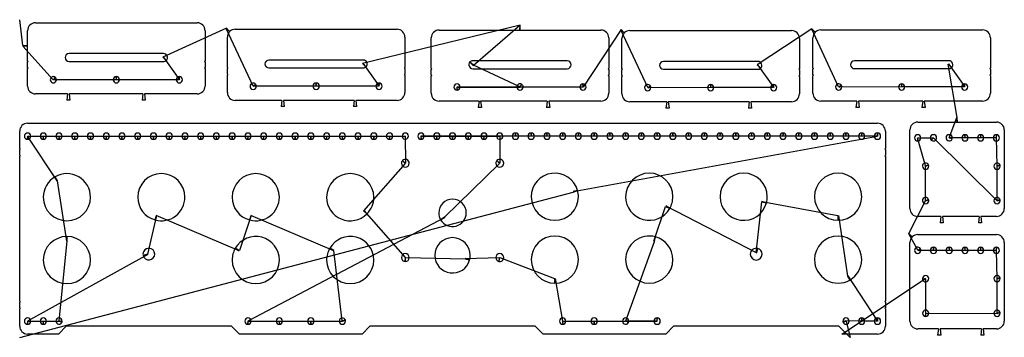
# Model space of a CAD drawing. Header units: inches. Extents: x 1 to 32.3, y 0.9 to 11.
import ezdxf

# ---------------------------------------------------------------- set-up
doc = ezdxf.new("R2010")
doc.units = ezdxf.units.IN
doc.layers.get('0').update_dxf_attribs({"linetype": 'CONTINUOUS'})
for name, color, linetype in [('10', 7, 'CONTINUOUS'), ('3', 7, 'CONTINUOUS'), ('9', 7, 'CONTINUOUS')]:
    doc.layers.add(name, color=color, linetype=linetype)

msp = doc.modelspace()

# ---------------------------------------------------------------- linework, layer by layer
at = {"color": 0, "linetype": 'CONTINUOUS'}
for p, q in [((1.1, 10.174), (1, 11)), ((7.569, 10.733), (5.548, 9.808)), ((8.415, 8.887), (7.559, 10.724)), ((20.104, 10.688), (18.898, 8.858)), ((20.95, 8.843), (20.095, 10.679)), ((26.17, 10.71), (24.43, 9.559)), ((27.016, 8.864), (26.161, 10.701)), ((2.067, 9.091), (1.1, 10.161)), ((5.557, 9.817), (6.074, 9.088)), ((11.904, 9.613), (12.421, 8.884)), ((16.889, 8.86), (15.415, 9.552)), ((24.439, 9.568), (24.957, 8.839)), ((30.786, 7.891), (30.496, 9.58)), ((30.506, 9.59), (31.023, 8.86)), ((4.066, 9.088), (2.073, 9.085)), ((6.066, 9.088), (4.074, 9.088)), ((10.412, 8.884), (8.419, 8.88)), ((12.412, 8.884), (10.421, 8.884)), ((18.889, 8.858), (14.889, 8.858)), ((14.898, 8.858), (16.897, 8.856)), ((22.948, 8.839), (20.955, 8.835)), ((24.948, 8.839), (22.957, 8.839)), ((29.014, 8.86), (27.021, 8.857)), ((31.014, 8.86), (29.023, 8.86)), ((2.593, 8.438), (2.493, 8.438)), ((4.988, 8.438), (4.888, 8.438)), ((9.404, 8.233), (9.304, 8.233)), ((11.7, 8.233), (11.6, 8.233)), ((15.667, 8.208), (15.567, 8.208)), ((17.837, 8.208), (17.737, 8.208)), ((21.63, 8.189), (21.53, 8.189)), ((24.249, 8.189), (24.149, 8.189)), ((27.667, 8.21), (27.567, 8.21)), ((29.763, 8.21), (29.663, 8.21)), ((30.531, 7.245), (30.773, 7.891)), ((2.194, 5.869), (1.246, 7.294)), ((1.254, 7.294), (1.746, 7.294)), ((1.754, 7.294), (2.246, 7.294)), ((2.254, 7.294), (2.746, 7.294)), ((2.754, 7.294), (3.246, 7.294)), ((3.254, 7.294), (3.746, 7.294)), ((3.754, 7.294), (4.246, 7.294)), ((4.254, 7.294), (4.746, 7.294)), ((4.754, 7.294), (5.246, 7.294)), ((5.254, 7.294), (5.746, 7.294)), ((5.754, 7.294), (6.246, 7.294)), ((6.254, 7.294), (6.746, 7.294)), ((6.754, 7.294), (7.246, 7.294)), ((7.254, 7.294), (7.746, 7.294)), ((7.754, 7.294), (8.246, 7.294)), ((8.254, 7.294), (8.746, 7.294)), ((8.754, 7.294), (9.246, 7.294)), ((9.254, 7.294), (9.746, 7.294)), ((9.754, 7.294), (10.246, 7.294)), ((10.254, 7.294), (10.746, 7.294)), ((10.754, 7.294), (11.246, 7.294)), ((11.254, 7.294), (11.746, 7.294)), ((11.754, 7.294), (12.246, 7.294)), ((12.254, 7.294), (12.746, 7.294)), ((12.754, 7.294), (13.249, 7.298)), ((13.251, 7.29), (13.254, 6.436)), ((16.746, 7.294), (13.746, 7.294)), ((13.754, 7.294), (14.246, 7.294)), ((14.254, 7.294), (14.746, 7.294)), ((14.754, 7.294), (15.246, 7.294)), ((15.254, 7.294), (15.746, 7.294)), ((15.754, 7.294), (16.249, 7.298)), ((16.251, 7.29), (16.254, 6.436)), ((17.246, 7.294), (16.754, 7.294)), ((17.746, 7.294), (17.254, 7.294)), ((18.246, 7.294), (17.754, 7.294)), ((18.746, 7.294), (18.254, 7.294)), ((18.578, 5.529), (28.254, 7.294)), ((19.246, 7.294), (18.754, 7.294)), ((19.746, 7.294), (19.254, 7.294)), ((20.246, 7.294), (19.754, 7.294)), ((20.746, 7.294), (20.254, 7.294)), ((21.246, 7.294), (20.754, 7.294)), ((21.746, 7.294), (21.254, 7.294)), ((22.246, 7.294), (21.754, 7.294)), ((22.746, 7.294), (22.254, 7.294)), ((23.246, 7.294), (22.754, 7.294)), ((23.746, 7.294), (23.254, 7.294)), ((24.246, 7.294), (23.754, 7.294)), ((24.746, 7.294), (24.254, 7.294)), ((25.246, 7.294), (24.754, 7.294)), ((25.746, 7.294), (25.254, 7.294)), ((26.246, 7.294), (25.754, 7.294)), ((26.746, 7.294), (26.254, 7.294)), ((27.246, 7.294), (26.754, 7.294)), ((27.746, 7.294), (27.254, 7.294)), ((28.246, 7.294), (27.754, 7.294)), ((29.778, 6.345), (29.525, 7.241)), ((29.534, 7.241), (30.026, 7.244)), ((30.032, 7.238), (32.051, 5.237)), ((31.025, 7.241), (30.528, 7.236)), ((31.525, 7.241), (31.034, 7.241)), ((32.025, 7.241), (31.534, 7.241)), ((32.048, 6.345), (32.034, 7.241)), ((13.246, 6.428), (11.92, 4.923)), ((16.246, 6.428), (14.498, 4.717)), ((29.778, 5.245), (29.781, 6.337)), ((32.048, 5.245), (32.051, 6.337)), ((2.493, 3.952), (2.206, 5.875)), ((1, 0.894), (18.581, 5.516)), ((21.149, 3.949), (21.516, 5.061)), ((21.523, 5.073), (24.413, 3.577)), ((24.4, 3.58), (24.578, 5.205)), ((24.581, 5.218), (26.993, 4.767)), ((29.251, 4.198), (29.781, 5.237)), ((5.351, 4.771), (5.065, 3.539)), ((7.977, 3.646), (5.338, 4.774)), ((8.351, 4.771), (7.984, 3.658)), ((14.504, 4.706), (8.246, 1.41)), ((10.977, 3.646), (8.338, 4.774)), ((11.929, 4.932), (13.245, 3.432)), ((27.007, 4.767), (27.294, 2.844)), ((30.337, 4.541), (30.237, 4.541)), ((31.56, 4.541), (31.46, 4.541)), ((29.527, 3.665), (29.242, 4.189)), ((2.251, 1.414), (2.507, 3.952)), ((20.251, 1.414), (21.162, 3.945)), ((5.069, 3.526), (1.246, 1.41)), ((11.249, 1.414), (10.984, 3.658)), ((30.025, 3.661), (29.532, 3.657)), ((30.525, 3.661), (30.034, 3.661)), ((31.025, 3.661), (30.534, 3.661)), ((31.525, 3.661), (31.034, 3.661)), ((32.025, 3.661), (31.534, 3.661)), ((32.048, 2.765), (32.034, 3.661)), ((13.255, 3.432), (15.147, 3.389)), ((15.15, 3.402), (16.245, 3.433)), ((16.255, 3.43), (17.993, 2.767)), ((27.306, 2.851), (28.254, 1.41)), ((18.007, 2.767), (18.246, 1.41)), ((29.78, 2.757), (29.775, 1.661)), ((32.048, 1.665), (32.051, 2.757)), ((29.784, 1.661), (32.051, 1.657)), ((1.254, 1.41), (1.746, 1.41)), ((1.754, 1.41), (2.249, 1.406)), ((8.254, 1.41), (9.246, 1.41)), ((9.254, 1.41), (10.246, 1.41)), ((10.254, 1.41), (11.251, 1.406)), ((18.254, 1.41), (19.246, 1.41)), ((19.254, 1.41), (21.254, 1.41)), ((21.246, 1.41), (20.249, 1.406)), ((27.746, 1.41), (27.249, 1.414)), ((27.251, 1.406), (27.378, 0.894)), ((28.246, 1.41), (27.754, 1.41)), ((30.262, 0.961), (30.162, 0.961)), ((31.634, 0.961), (31.534, 0.961))]:
    msp.add_line(p, q, dxfattribs=at)
at = {"layer": '10', "color": 10, "linetype": 'CONTINUOUS'}
for p, q in [((16.9, 10.82), (11.895, 9.603)), ((15.406, 9.543), (16.887, 10.82)), ((27.122, 1), (29.778, 2.765))]:
    msp.add_line(p, q, dxfattribs=at)
at = {"layer": '3', "color": 3, "linetype": 'CONTINUOUS'}
for p, q in [((1.25, 10.168), (1.25, 10.65)), ((1.5, 10.9), (6.64, 10.9)), ((6.89, 10.65), (6.89, 9.685)), ((7.847, 10.696), (12.987, 10.696)), ((14.323, 10.67), (16.893, 10.67)), ((16.893, 10.67), (19.463, 10.67)), ((20.382, 10.651), (25.522, 10.651)), ((26.449, 10.672), (31.589, 10.672)), ((7.597, 9.481), (7.597, 10.446)), ((13.237, 10.446), (13.237, 9.481)), ((14.073, 9.455), (14.073, 10.42)), ((19.713, 10.42), (19.713, 9.455)), ((20.132, 9.436), (20.132, 10.401)), ((25.772, 10.401), (25.772, 9.436)), ((26.199, 9.457), (26.199, 10.422)), ((31.839, 10.422), (31.839, 9.457)), ((1.25, 9.685), (1.25, 10.168)), ((5.57, 9.92), (2.57, 9.92)), ((11.917, 9.716), (8.917, 9.716)), ((1.25, 9.473), (1.25, 9.655)), ((1.25, 8.888), (1.25, 9.443)), ((2.57, 9.67), (5.57, 9.67)), ((6.89, 9.655), (6.89, 9.473)), ((6.89, 9.443), (6.89, 8.888)), ((7.597, 9.268), (7.597, 9.451)), ((8.917, 9.466), (11.917, 9.466)), ((13.237, 9.451), (13.237, 9.268)), ((14.073, 9.243), (14.073, 9.425)), ((18.393, 9.69), (15.393, 9.69)), ((15.393, 9.44), (18.393, 9.44)), ((19.713, 9.425), (19.713, 9.243)), ((20.132, 9.224), (20.132, 9.406)), ((24.452, 9.671), (21.452, 9.671)), ((21.452, 9.421), (24.452, 9.421)), ((25.772, 9.406), (25.772, 9.224)), ((26.199, 9.245), (26.199, 9.427)), ((30.519, 9.692), (27.519, 9.692)), ((27.519, 9.442), (30.519, 9.442)), ((31.839, 9.427), (31.839, 9.245)), ((7.597, 8.683), (7.597, 9.238)), ((13.237, 9.238), (13.237, 8.683)), ((14.073, 8.658), (14.073, 9.213)), ((19.713, 9.213), (19.713, 8.658)), ((20.132, 8.639), (20.132, 9.194)), ((25.772, 9.194), (25.772, 8.639)), ((26.199, 8.66), (26.199, 9.215)), ((31.839, 9.215), (31.839, 8.66)), ((2.518, 8.638), (1.5, 8.638)), ((4.913, 8.638), (2.568, 8.638)), ((6.64, 8.638), (4.963, 8.638)), ((9.329, 8.433), (7.847, 8.433)), ((11.625, 8.433), (9.379, 8.433)), ((12.987, 8.433), (11.675, 8.433)), ((15.592, 8.408), (14.323, 8.408)), ((17.762, 8.408), (15.642, 8.408)), ((19.463, 8.408), (17.812, 8.408)), ((21.555, 8.389), (20.382, 8.389)), ((24.174, 8.389), (21.605, 8.389)), ((25.522, 8.389), (24.224, 8.389)), ((27.592, 8.41), (26.449, 8.41)), ((29.688, 8.41), (27.642, 8.41)), ((31.589, 8.41), (29.738, 8.41)), ((1.25, 7.704), (28.25, 7.704)), ((29.529, 7.741), (30.779, 7.741)), ((30.779, 7.741), (32.029, 7.741)), ((1, 6.899), (1, 7.454)), ((28.5, 7.454), (28.5, 6.899)), ((29.279, 4.991), (29.279, 7.491)), ((32.279, 7.491), (32.279, 4.991)), ((1, 6.687), (1, 6.869)), ((1, 2.047), (1, 6.657)), ((28.5, 6.869), (28.5, 6.687)), ((28.5, 6.657), (28.5, 2.047)), ((30.262, 4.741), (29.529, 4.741)), ((31.485, 4.741), (30.312, 4.741)), ((32.029, 4.741), (31.535, 4.741)), ((29.529, 4.161), (32.029, 4.161)), ((29.279, 1.411), (29.279, 3.911)), ((32.279, 3.911), (32.279, 1.411)), ((1, 1.835), (1, 2.017)), ((28.5, 2.017), (28.5, 1.835)), ((1, 1.25), (1, 1.805)), ((28.5, 1.805), (28.5, 1.25)), ((2.228, 1), (1.25, 1)), ((2.478, 1.25), (2.228, 1)), ((7.728, 1.25), (2.478, 1.25)), ((7.978, 1), (7.728, 1.25)), ((11.875, 1), (7.978, 1)), ((12.125, 1.25), (11.875, 1)), ((17.375, 1.25), (12.125, 1.25)), ((17.625, 1), (17.375, 1.25)), ((21.522, 1), (17.625, 1)), ((21.772, 1.25), (21.522, 1)), ((27.022, 1.25), (21.772, 1.25)), ((27.272, 1), (27.022, 1.25)), ((28.25, 1), (27.272, 1)), ((30.187, 1.161), (29.529, 1.161)), ((31.559, 1.161), (30.237, 1.161)), ((32.029, 1.161), (31.609, 1.161))]:
    msp.add_line(p, q, dxfattribs=at)
for centre, radius, start, end in [((1.5, 10.65), 0.25, 90, 180), ((6.64, 10.65), 0.25, 360, 90), ((7.847, 10.446), 0.25, 90, 135), ((12.987, 10.446), 0.25, 360, 90), ((14.323, 10.42), 0.25, 90, 180), ((19.463, 10.42), 0.25, 360, 90), ((20.382, 10.401), 0.25, 90, 135), ((25.522, 10.401), 0.25, 360, 90), ((26.449, 10.422), 0.25, 90, 135), ((31.589, 10.422), 0.25, 360, 90), ((7.847, 10.446), 0.25, 135, 180), ((20.382, 10.401), 0.25, 135, 180), ((26.449, 10.422), 0.25, 135, 180), ((2.57, 9.795), 0.125, 90, 270), ((5.57, 9.795), 0.125, 315, 90), ((5.57, 9.795), 0.125, 270, 315), ((8.917, 9.591), 0.125, 90, 270), ((11.917, 9.591), 0.125, 315, 90), ((1.25, 9.67), 0.015, 270, 90), ((1.25, 9.458), 0.015, 270, 90), ((6.89, 9.67), 0.015, 90, 270), ((6.89, 9.458), 0.015, 90, 270), ((7.597, 9.466), 0.015, 270, 90), ((11.917, 9.591), 0.125, 270, 315), ((13.237, 9.466), 0.015, 90, 270), ((14.073, 9.44), 0.015, 270, 90), ((15.393, 9.565), 0.125, 135, 270), ((15.393, 9.565), 0.125, 90, 135), ((18.393, 9.565), 0.125, 270, 90), ((19.713, 9.44), 0.015, 90, 270), ((20.132, 9.421), 0.015, 270, 90), ((21.452, 9.546), 0.125, 90, 270), ((24.452, 9.546), 0.125, 315, 90), ((24.452, 9.546), 0.125, 270, 315), ((25.772, 9.421), 0.015, 90, 270), ((26.199, 9.442), 0.015, 270, 90), ((27.519, 9.567), 0.125, 90, 270), ((30.519, 9.567), 0.125, 315, 90), ((30.519, 9.567), 0.125, 270, 315), ((31.839, 9.442), 0.015, 90, 270), ((2.07, 9.088), 0.1, 45, 180), ((2.07, 9.088), 0.1, 180, 360), ((2.07, 9.088), 0.1, 360, 45), ((4.07, 9.088), 0.1, 90, 180), ((4.07, 9.088), 0.1, 180, 360), ((4.07, 9.088), 0.1, 360, 90), ((6.07, 9.088), 0.1, 90, 180), ((6.07, 9.088), 0.1, 180, 360), ((6.07, 9.088), 0.1, 360, 90), ((7.597, 9.253), 0.015, 270, 90), ((13.237, 9.253), 0.015, 90, 270), ((14.073, 9.228), 0.015, 270, 90), ((19.713, 9.228), 0.015, 90, 270), ((20.132, 9.209), 0.015, 270, 90), ((25.772, 9.209), 0.015, 90, 270), ((26.199, 9.23), 0.015, 270, 90), ((31.839, 9.23), 0.015, 90, 270), ((1.5, 8.888), 0.25, 180, 270), ((6.64, 8.888), 0.25, 270, 360), ((8.417, 8.883), 0.1, 30, 180), ((8.417, 8.883), 0.1, 180, 360), ((8.417, 8.883), 0.1, 360, 30), ((10.417, 8.883), 0.1, 90, 180), ((10.417, 8.883), 0.1, 180, 360), ((10.417, 8.883), 0.1, 360, 90), ((12.417, 8.883), 0.1, 90, 180), ((12.417, 8.883), 0.1, 180, 360), ((12.417, 8.883), 0.1, 360, 90), ((14.893, 8.858), 0.1, 360, 180), ((14.893, 8.858), 0.1, 180, 270), ((14.893, 8.858), 0.1, 270, 0), ((16.893, 8.858), 0.1, 60, 180), ((16.893, 8.858), 0.1, 180, 360), ((16.893, 8.858), 0.1, 360, 60), ((18.893, 8.858), 0.1, 90, 180), ((18.893, 8.858), 0.1, 180, 360), ((18.893, 8.858), 0.1, 360, 90), ((20.952, 8.839), 0.1, 30, 180), ((20.952, 8.839), 0.1, 180, 360), ((20.952, 8.839), 0.1, 360, 30), ((22.952, 8.839), 0.1, 90, 180), ((22.952, 8.839), 0.1, 180, 360), ((22.952, 8.839), 0.1, 360, 90), ((24.952, 8.839), 0.1, 90, 180), ((24.952, 8.839), 0.1, 180, 360), ((24.952, 8.839), 0.1, 360, 90), ((27.019, 8.86), 0.1, 30, 180), ((27.019, 8.86), 0.1, 180, 360), ((27.019, 8.86), 0.1, 360, 30), ((29.019, 8.86), 0.1, 90, 180), ((29.019, 8.86), 0.1, 180, 360), ((29.019, 8.86), 0.1, 360, 90), ((31.019, 8.86), 0.1, 90, 180), ((31.019, 8.86), 0.1, 180, 360), ((31.019, 8.86), 0.1, 360, 90), ((7.847, 8.683), 0.25, 180, 270), ((12.987, 8.683), 0.25, 270, 0), ((14.323, 8.658), 0.25, 180, 270), ((19.463, 8.658), 0.25, 270, 0), ((20.382, 8.639), 0.25, 180, 270), ((25.522, 8.639), 0.25, 270, 360), ((26.449, 8.66), 0.25, 180, 270), ((31.589, 8.66), 0.25, 270, 360), ((1.25, 7.454), 0.25, 90, 180), ((28.25, 7.454), 0.25, 360, 90), ((29.529, 7.491), 0.25, 90, 180), ((32.029, 7.491), 0.25, 0, 90), ((1.25, 7.294), 0.1, 360, 180), ((1.25, 7.294), 0.1, 180, 270), ((1.25, 7.294), 0.1, 270, 0), ((1.75, 7.294), 0.1, 360, 180), ((1.75, 7.294), 0.1, 180, 270), ((1.75, 7.294), 0.1, 270, 0), ((2.25, 7.294), 0.1, 360, 180), ((2.25, 7.294), 0.1, 180, 270), ((2.25, 7.294), 0.1, 270, 0), ((2.75, 7.294), 0.1, 360, 180), ((2.75, 7.294), 0.1, 180, 270), ((2.75, 7.294), 0.1, 270, 0), ((3.25, 7.294), 0.1, 360, 180), ((3.25, 7.294), 0.1, 180, 270), ((3.25, 7.294), 0.1, 270, 0), ((3.75, 7.294), 0.1, 360, 180), ((3.75, 7.294), 0.1, 180, 270), ((3.75, 7.294), 0.1, 270, 0), ((4.25, 7.294), 0.1, 360, 180), ((4.25, 7.294), 0.1, 180, 270), ((4.25, 7.294), 0.1, 270, 0), ((4.75, 7.294), 0.1, 360, 180), ((4.75, 7.294), 0.1, 180, 270), ((4.75, 7.294), 0.1, 270, 0), ((5.25, 7.294), 0.1, 360, 180), ((5.25, 7.294), 0.1, 180, 270), ((5.25, 7.294), 0.1, 270, 0), ((5.75, 7.294), 0.1, 360, 180), ((5.75, 7.294), 0.1, 180, 270), ((5.75, 7.294), 0.1, 270, 0), ((6.25, 7.294), 0.1, 360, 180), ((6.25, 7.294), 0.1, 180, 270), ((6.25, 7.294), 0.1, 270, 0), ((6.75, 7.294), 0.1, 360, 180), ((6.75, 7.294), 0.1, 180, 270), ((6.75, 7.294), 0.1, 270, 0), ((7.25, 7.294), 0.1, 360, 180), ((7.25, 7.294), 0.1, 180, 270), ((7.25, 7.294), 0.1, 270, 0), ((7.75, 7.294), 0.1, 360, 180), ((7.75, 7.294), 0.1, 180, 270), ((7.75, 7.294), 0.1, 270, 0), ((8.25, 7.294), 0.1, 360, 180), ((8.25, 7.294), 0.1, 180, 270), ((8.25, 7.294), 0.1, 270, 0), ((8.75, 7.294), 0.1, 360, 180), ((8.75, 7.294), 0.1, 180, 270), ((8.75, 7.294), 0.1, 270, 0), ((9.25, 7.294), 0.1, 360, 180), ((9.25, 7.294), 0.1, 180, 270), ((9.25, 7.294), 0.1, 270, 0), ((9.75, 7.294), 0.1, 360, 180), ((9.75, 7.294), 0.1, 180, 270), ((9.75, 7.294), 0.1, 270, 0), ((10.25, 7.294), 0.1, 360, 180), ((10.25, 7.294), 0.1, 180, 270), ((10.25, 7.294), 0.1, 270, 0), ((10.75, 7.294), 0.1, 360, 180), ((10.75, 7.294), 0.1, 180, 270), ((10.75, 7.294), 0.1, 270, 0), ((11.25, 7.294), 0.1, 360, 180), ((11.25, 7.294), 0.1, 180, 270), ((11.25, 7.294), 0.1, 270, 0), ((11.75, 7.294), 0.1, 360, 180), ((11.75, 7.294), 0.1, 180, 270), ((11.75, 7.294), 0.1, 270, 0), ((12.25, 7.294), 0.1, 360, 180), ((12.25, 7.294), 0.1, 180, 270), ((12.25, 7.294), 0.1, 270, 0), ((12.75, 7.294), 0.1, 360, 180), ((12.75, 7.294), 0.1, 180, 270), ((12.75, 7.294), 0.1, 270, 0), ((13.25, 7.294), 0.1, 360, 180), ((13.25, 7.294), 0.1, 180, 195), ((13.25, 7.294), 0.1, 195, 0), ((13.75, 7.294), 0.1, 360, 180), ((13.75, 7.294), 0.1, 180, 270), ((13.75, 7.294), 0.1, 270, 0), ((14.25, 7.294), 0.1, 360, 180), ((14.25, 7.294), 0.1, 180, 270), ((14.25, 7.294), 0.1, 270, 0), ((14.75, 7.294), 0.1, 360, 180), ((14.75, 7.294), 0.1, 180, 270), ((14.75, 7.294), 0.1, 270, 0), ((15.25, 7.294), 0.1, 360, 180), ((15.25, 7.294), 0.1, 180, 270), ((15.25, 7.294), 0.1, 270, 0), ((15.75, 7.294), 0.1, 360, 180), ((15.75, 7.294), 0.1, 180, 270), ((15.75, 7.294), 0.1, 270, 0), ((16.25, 7.294), 0.1, 360, 180), ((16.25, 7.294), 0.1, 180, 195), ((16.25, 7.294), 0.1, 195, 0), ((16.75, 7.294), 0.1, 90, 180), ((16.75, 7.294), 0.1, 180, 360), ((16.75, 7.294), 0.1, 360, 90), ((17.25, 7.294), 0.1, 90, 180), ((17.25, 7.294), 0.1, 180, 360), ((17.25, 7.294), 0.1, 360, 90), ((17.75, 7.294), 0.1, 90, 180), ((17.75, 7.294), 0.1, 180, 360), ((17.75, 7.294), 0.1, 360, 90), ((18.25, 7.294), 0.1, 90, 180), ((18.25, 7.294), 0.1, 180, 360), ((18.25, 7.294), 0.1, 360, 90), ((18.75, 7.294), 0.1, 90, 180), ((18.75, 7.294), 0.1, 180, 360), ((18.75, 7.294), 0.1, 360, 90), ((19.25, 7.294), 0.1, 90, 180), ((19.25, 7.294), 0.1, 180, 360), ((19.25, 7.294), 0.1, 360, 90), ((19.75, 7.294), 0.1, 90, 180), ((19.75, 7.294), 0.1, 180, 360), ((19.75, 7.294), 0.1, 360, 90), ((20.25, 7.294), 0.1, 90, 180), ((20.25, 7.294), 0.1, 180, 360), ((20.25, 7.294), 0.1, 360, 90), ((20.75, 7.294), 0.1, 90, 180), ((20.75, 7.294), 0.1, 180, 360), ((20.75, 7.294), 0.1, 360, 90), ((21.25, 7.294), 0.1, 90, 180), ((21.25, 7.294), 0.1, 180, 360), ((21.25, 7.294), 0.1, 360, 90), ((21.75, 7.294), 0.1, 90, 180), ((21.75, 7.294), 0.1, 180, 360), ((21.75, 7.294), 0.1, 360, 90), ((22.25, 7.294), 0.1, 90, 180), ((22.25, 7.294), 0.1, 180, 360), ((22.25, 7.294), 0.1, 360, 90), ((22.75, 7.294), 0.1, 90, 180), ((22.75, 7.294), 0.1, 180, 360), ((22.75, 7.294), 0.1, 360, 90), ((23.25, 7.294), 0.1, 90, 180), ((23.25, 7.294), 0.1, 180, 360), ((23.25, 7.294), 0.1, 360, 90), ((23.75, 7.294), 0.1, 90, 180), ((23.75, 7.294), 0.1, 180, 360), ((23.75, 7.294), 0.1, 360, 90), ((24.25, 7.294), 0.1, 90, 180), ((24.25, 7.294), 0.1, 180, 360), ((24.25, 7.294), 0.1, 360, 90), ((24.75, 7.294), 0.1, 90, 180), ((24.75, 7.294), 0.1, 180, 360), ((24.75, 7.294), 0.1, 360, 90), ((25.25, 7.294), 0.1, 90, 180), ((25.25, 7.294), 0.1, 180, 360), ((25.25, 7.294), 0.1, 360, 90), ((25.75, 7.294), 0.1, 90, 180), ((25.75, 7.294), 0.1, 180, 360), ((25.75, 7.294), 0.1, 360, 90), ((26.25, 7.294), 0.1, 90, 180), ((26.25, 7.294), 0.1, 180, 360), ((26.25, 7.294), 0.1, 360, 90), ((26.75, 7.294), 0.1, 90, 180), ((26.75, 7.294), 0.1, 180, 360), ((26.75, 7.294), 0.1, 360, 90), ((27.25, 7.294), 0.1, 90, 180), ((27.25, 7.294), 0.1, 180, 360), ((27.25, 7.294), 0.1, 360, 90), ((27.75, 7.294), 0.1, 90, 180), ((27.75, 7.294), 0.1, 180, 360), ((27.75, 7.294), 0.1, 360, 90), ((28.25, 7.294), 0.1, 90, 180), ((28.25, 7.294), 0.1, 180, 360), ((28.25, 7.294), 0.1, 360, 90), ((29.529, 7.241), 0.1, 360, 180), ((29.529, 7.241), 0.1, 180, 270), ((29.529, 7.241), 0.1, 270, 0), ((30.029, 7.241), 0.1, 360, 180), ((30.029, 7.241), 0.1, 180, 225), ((30.029, 7.241), 0.1, 225, 0), ((30.529, 7.241), 0.1, 360, 180), ((30.529, 7.241), 0.1, 180, 345), ((30.529, 7.241), 0.1, 345, 0), ((31.029, 7.241), 0.1, 90, 180), ((31.029, 7.241), 0.1, 180, 360), ((31.029, 7.241), 0.1, 360, 90), ((31.529, 7.241), 0.1, 90, 180), ((31.529, 7.241), 0.1, 180, 360), ((31.529, 7.241), 0.1, 360, 90), ((32.029, 7.241), 0.1, 90, 180), ((32.029, 7.241), 0.1, 180, 360), ((32.029, 7.241), 0.1, 360, 90), ((1, 6.884), 0.015, 270, 90), ((28.5, 6.884), 0.015, 90, 270), ((1, 6.672), 0.015, 270, 90), ((28.5, 6.672), 0.015, 90, 270), ((13.25, 6.432), 0.125, 135, 180), ((13.25, 6.432), 0.125, 180, 360), ((13.25, 6.432), 0.125, 360, 135), ((16.25, 6.432), 0.125, 135, 180), ((16.25, 6.432), 0.125, 180, 360), ((16.25, 6.432), 0.125, 360, 135), ((29.779, 6.341), 0.1, 15, 180), ((29.779, 6.341), 0.1, 180, 360), ((29.779, 6.341), 0.1, 360, 15), ((32.049, 6.341), 0.1, 15, 180), ((32.049, 6.341), 0.1, 180, 360), ((32.049, 6.341), 0.1, 360, 15), ((2.5, 5.352), 0.75, 120, 180), ((2.5, 5.352), 0.75, 360, 120), ((5.5, 5.352), 0.75, 360, 180), ((8.5, 5.352), 0.75, 360, 180), ((11.5, 5.352), 0.75, 360, 180), ((18, 5.367), 0.75, 15, 180), ((21, 5.367), 0.75, 360, 180), ((24, 5.367), 0.75, 360, 180), ((27, 5.367), 0.75, 360, 180), ((2.5, 5.352), 0.75, 180, 360), ((5.5, 5.352), 0.75, 180, 255), ((5.5, 5.352), 0.75, 255, 0), ((8.5, 5.352), 0.75, 180, 255), ((8.5, 5.352), 0.75, 255, 0), ((11.5, 5.352), 0.75, 180, 315), ((11.5, 5.352), 0.75, 315, 0), ((18, 5.367), 0.75, 180, 360), ((18, 5.367), 0.75, 360, 15), ((21, 5.367), 0.75, 180, 330), ((21, 5.367), 0.75, 330, 0), ((24, 5.367), 0.75, 180, 345), ((24, 5.367), 0.75, 345, 0), ((27, 5.367), 0.75, 180, 270), ((27, 5.367), 0.75, 270, 0), ((29.779, 5.241), 0.1, 15, 180), ((32.049, 5.241), 0.1, 15, 180), ((14.75, 4.855), 0.438, 360, 180), ((29.779, 5.241), 0.1, 180, 360), ((29.779, 5.241), 0.1, 360, 15), ((32.049, 5.241), 0.1, 180, 360), ((32.049, 5.241), 0.1, 360, 15), ((14.75, 4.855), 0.437, 180, 210), ((14.75, 4.855), 0.437, 210, 0), ((29.529, 4.991), 0.25, 180, 270), ((32.029, 4.991), 0.25, 270, 0), ((2.5, 3.352), 0.75, 90, 180), ((2.5, 3.352), 0.75, 360, 90), ((8.5, 3.352), 0.75, 360, 150), ((11.5, 3.352), 0.75, 360, 150), ((18, 3.367), 0.75, 360, 180), ((21, 3.367), 0.75, 75, 180), ((21, 3.367), 0.75, 360, 75), ((27, 3.367), 0.75, 360, 180), ((29.529, 3.911), 0.25, 135, 180), ((29.529, 3.911), 0.25, 90, 135), ((32.029, 3.911), 0.25, 0, 90), ((14.75, 3.502), 0.563, 360, 180), ((29.529, 3.661), 0.1, 30, 180), ((30.029, 3.661), 0.1, 90, 180), ((30.029, 3.661), 0.1, 360, 90), ((30.529, 3.661), 0.1, 90, 180), ((30.529, 3.661), 0.1, 360, 90), ((31.029, 3.661), 0.1, 90, 180), ((31.029, 3.661), 0.1, 360, 90), ((31.529, 3.661), 0.1, 90, 180), ((31.529, 3.661), 0.1, 360, 90), ((32.029, 3.661), 0.1, 90, 180), ((32.029, 3.661), 0.1, 360, 90), ((5.103, 3.542), 0.187, 360, 180), ((5.103, 3.542), 0.187, 180, 195), ((5.103, 3.542), 0.187, 195, 0), ((8.5, 3.352), 0.75, 150, 180), ((11.5, 3.352), 0.75, 150, 180), ((13.25, 3.432), 0.125, 360, 180), ((14.75, 3.502), 0.562, 180, 345), ((14.75, 3.502), 0.562, 345, 0), ((16.25, 3.432), 0.125, 360, 180), ((24.397, 3.542), 0.187, 75, 180), ((24.397, 3.542), 0.188, 180, 360), ((24.397, 3.542), 0.187, 360, 75), ((29.529, 3.661), 0.1, 180, 360), ((29.529, 3.661), 0.1, 360, 30), ((30.029, 3.661), 0.1, 180, 360), ((30.529, 3.661), 0.1, 180, 360), ((31.029, 3.661), 0.1, 180, 360), ((31.529, 3.661), 0.1, 180, 360), ((32.029, 3.661), 0.1, 180, 360), ((2.5, 3.352), 0.75, 180, 360), ((8.5, 3.352), 0.75, 180, 360), ((11.5, 3.352), 0.75, 180, 360), ((13.25, 3.432), 0.125, 180, 270), ((13.25, 3.432), 0.125, 270, 0), ((16.25, 3.432), 0.125, 180, 255), ((16.25, 3.432), 0.125, 255, 0), ((18, 3.367), 0.75, 180, 270), ((18, 3.367), 0.75, 270, 0), ((21, 3.367), 0.75, 180, 360), ((27, 3.367), 0.75, 180, 300), ((27, 3.367), 0.75, 300, 0), ((29.779, 2.761), 0.1, 360, 180), ((32.049, 2.761), 0.1, 15, 180), ((29.779, 2.761), 0.1, 180, 195), ((29.779, 2.761), 0.1, 195, 0), ((32.049, 2.761), 0.1, 180, 360), ((32.049, 2.761), 0.1, 360, 15), ((1, 2.032), 0.015, 270, 90), ((28.5, 2.032), 0.015, 90, 270), ((1, 1.82), 0.015, 270, 90), ((28.5, 1.82), 0.015, 90, 270), ((29.779, 1.661), 0.1, 360, 180), ((29.779, 1.661), 0.1, 180, 270), ((29.779, 1.661), 0.1, 270, 0), ((32.049, 1.661), 0.1, 15, 180), ((32.049, 1.661), 0.1, 180, 360), ((32.049, 1.661), 0.1, 360, 15), ((1.25, 1.41), 0.1, 360, 180), ((1.25, 1.41), 0.1, 180, 270), ((1.25, 1.41), 0.1, 270, 0), ((1.75, 1.41), 0.1, 360, 180), ((1.75, 1.41), 0.1, 180, 270), ((1.75, 1.41), 0.1, 270, 0), ((2.25, 1.41), 0.1, 360, 180), ((2.25, 1.41), 0.1, 180, 345), ((2.25, 1.41), 0.1, 345, 0), ((8.25, 1.41), 0.1, 360, 180), ((8.25, 1.41), 0.1, 180, 270), ((8.25, 1.41), 0.1, 270, 0), ((9.25, 1.41), 0.1, 360, 180), ((9.25, 1.41), 0.1, 180, 270), ((9.25, 1.41), 0.1, 270, 0), ((10.25, 1.41), 0.1, 360, 180), ((10.25, 1.41), 0.1, 180, 270), ((10.25, 1.41), 0.1, 270, 0), ((11.25, 1.41), 0.1, 15, 180), ((11.25, 1.41), 0.1, 180, 360), ((11.25, 1.41), 0.1, 360, 15), ((18.25, 1.41), 0.1, 360, 180), ((18.25, 1.41), 0.1, 180, 270), ((18.25, 1.41), 0.1, 270, 0), ((19.25, 1.41), 0.1, 360, 180), ((19.25, 1.41), 0.1, 180, 270), ((19.25, 1.41), 0.1, 270, 0), ((20.25, 1.41), 0.1, 360, 180), ((20.25, 1.41), 0.1, 180, 345), ((20.25, 1.41), 0.1, 345, 0), ((21.25, 1.41), 0.1, 90, 180), ((21.25, 1.41), 0.1, 180, 360), ((21.25, 1.41), 0.1, 360, 90), ((27.25, 1.41), 0.1, 360, 180), ((27.25, 1.41), 0.1, 180, 195), ((27.25, 1.41), 0.1, 195, 0), ((27.75, 1.41), 0.1, 90, 180), ((27.75, 1.41), 0.1, 180, 360), ((27.75, 1.41), 0.1, 360, 90), ((28.25, 1.41), 0.1, 90, 180), ((28.25, 1.41), 0.1, 180, 360), ((28.25, 1.41), 0.1, 360, 90), ((29.529, 1.411), 0.25, 180, 270), ((32.029, 1.411), 0.25, 270, 0), ((1.25, 1.25), 0.25, 180.0003, 270.0003), ((28.25, 1.25), 0.25, 270.0003, 0.0003)]:
    msp.add_arc(centre, radius, start, end, dxfattribs=at)
at = {"layer": '9', "color": 9, "linetype": 'CONTINUOUS'}
for p, q in [((7.559, 10.724), (7.67, 10.622)), ((7.67, 10.622), (7.569, 10.733)), ((16.887, 10.82), (16.893, 10.67)), ((16.893, 10.67), (16.9, 10.82)), ((20.095, 10.679), (20.206, 10.578)), ((20.206, 10.578), (20.104, 10.688)), ((26.161, 10.701), (26.272, 10.599)), ((26.272, 10.599), (26.17, 10.71)), ((1.25, 10.168), (1.1, 10.174)), ((1.1, 10.161), (1.25, 10.168)), ((5.548, 9.808), (5.658, 9.707)), ((5.658, 9.707), (5.557, 9.817)), ((11.895, 9.603), (12.005, 9.502)), ((12.005, 9.502), (11.904, 9.613)), ((15.415, 9.552), (15.305, 9.653)), ((15.305, 9.653), (15.406, 9.543)), ((24.43, 9.559), (24.541, 9.458)), ((24.541, 9.458), (24.439, 9.568)), ((30.496, 9.58), (30.607, 9.479)), ((30.607, 9.479), (30.506, 9.59)), ((2.141, 9.159), (2.067, 9.091)), ((2.073, 9.085), (2.141, 9.159)), ((4.07, 9.188), (4.066, 9.088)), ((4.074, 9.088), (4.07, 9.188)), ((6.07, 9.188), (6.066, 9.088)), ((6.074, 9.088), (6.07, 9.188)), ((8.503, 8.933), (8.415, 8.887)), ((8.419, 8.88), (8.503, 8.933)), ((10.417, 8.983), (10.412, 8.884)), ((10.421, 8.884), (10.417, 8.983)), ((12.417, 8.983), (12.412, 8.884)), ((12.421, 8.884), (12.417, 8.983)), ((14.889, 8.858), (14.893, 8.758)), ((14.893, 8.758), (14.898, 8.858)), ((16.943, 8.944), (16.889, 8.86)), ((16.897, 8.856), (16.943, 8.944)), ((18.893, 8.958), (18.889, 8.858)), ((18.898, 8.858), (18.893, 8.958)), ((21.039, 8.889), (20.95, 8.843)), ((20.955, 8.835), (21.039, 8.889)), ((22.952, 8.939), (22.948, 8.839)), ((22.957, 8.839), (22.952, 8.939)), ((24.952, 8.939), (24.948, 8.839)), ((24.957, 8.839), (24.952, 8.939)), ((27.105, 8.91), (27.016, 8.864)), ((27.021, 8.857), (27.105, 8.91)), ((29.019, 8.96), (29.014, 8.86)), ((29.023, 8.86), (29.019, 8.96)), ((31.019, 8.96), (31.014, 8.86)), ((31.023, 8.86), (31.019, 8.96)), ((2.518, 8.638), (2.493, 8.438)), ((2.568, 8.638), (2.593, 8.438)), ((4.913, 8.638), (4.888, 8.438)), ((4.963, 8.638), (4.988, 8.438)), ((9.329, 8.433), (9.304, 8.233)), ((9.379, 8.433), (9.404, 8.233)), ((11.625, 8.433), (11.6, 8.233)), ((11.675, 8.433), (11.7, 8.233)), ((15.592, 8.408), (15.567, 8.208)), ((15.642, 8.408), (15.667, 8.208)), ((17.762, 8.408), (17.737, 8.208)), ((17.812, 8.408), (17.837, 8.208)), ((21.555, 8.389), (21.53, 8.189)), ((21.605, 8.389), (21.63, 8.189)), ((24.174, 8.389), (24.149, 8.189)), ((24.224, 8.389), (24.249, 8.189)), ((27.592, 8.41), (27.567, 8.21)), ((27.642, 8.41), (27.667, 8.21)), ((29.688, 8.41), (29.663, 8.21)), ((29.738, 8.41), (29.763, 8.21)), ((30.773, 7.891), (30.779, 7.741)), ((30.779, 7.741), (30.786, 7.891)), ((1.246, 7.294), (1.25, 7.194)), ((1.25, 7.194), (1.254, 7.294)), ((1.746, 7.294), (1.75, 7.194)), ((1.75, 7.194), (1.754, 7.294)), ((2.246, 7.294), (2.25, 7.194)), ((2.25, 7.194), (2.254, 7.294)), ((2.746, 7.294), (2.75, 7.194)), ((2.75, 7.194), (2.754, 7.294)), ((3.246, 7.294), (3.25, 7.194)), ((3.25, 7.194), (3.254, 7.294)), ((3.746, 7.294), (3.75, 7.194)), ((3.75, 7.194), (3.754, 7.294)), ((4.246, 7.294), (4.25, 7.194)), ((4.25, 7.194), (4.254, 7.294)), ((4.746, 7.294), (4.75, 7.194)), ((4.75, 7.194), (4.754, 7.294)), ((5.246, 7.294), (5.25, 7.194)), ((5.25, 7.194), (5.254, 7.294)), ((5.746, 7.294), (5.75, 7.194)), ((5.75, 7.194), (5.754, 7.294)), ((6.246, 7.294), (6.25, 7.194)), ((6.25, 7.194), (6.254, 7.294)), ((6.746, 7.294), (6.75, 7.194)), ((6.75, 7.194), (6.754, 7.294)), ((7.246, 7.294), (7.25, 7.194)), ((7.25, 7.194), (7.254, 7.294)), ((7.746, 7.294), (7.75, 7.194)), ((7.75, 7.194), (7.754, 7.294)), ((8.246, 7.294), (8.25, 7.194)), ((8.25, 7.194), (8.254, 7.294)), ((8.746, 7.294), (8.75, 7.194)), ((8.75, 7.194), (8.754, 7.294)), ((9.246, 7.294), (9.25, 7.194)), ((9.25, 7.194), (9.254, 7.294)), ((9.746, 7.294), (9.75, 7.194)), ((9.75, 7.194), (9.754, 7.294)), ((10.246, 7.294), (10.25, 7.194)), ((10.25, 7.194), (10.254, 7.294)), ((10.746, 7.294), (10.75, 7.194)), ((10.75, 7.194), (10.754, 7.294)), ((11.246, 7.294), (11.25, 7.194)), ((11.25, 7.194), (11.254, 7.294)), ((11.746, 7.294), (11.75, 7.194)), ((11.75, 7.194), (11.754, 7.294)), ((12.246, 7.294), (12.25, 7.194)), ((12.25, 7.194), (12.254, 7.294)), ((12.746, 7.294), (12.75, 7.194)), ((12.75, 7.194), (12.754, 7.294)), ((13.249, 7.298), (13.153, 7.268)), ((13.153, 7.268), (13.251, 7.29)), ((13.746, 7.294), (13.75, 7.194)), ((13.75, 7.194), (13.754, 7.294)), ((14.246, 7.294), (14.25, 7.194)), ((14.25, 7.194), (14.254, 7.294)), ((14.746, 7.294), (14.75, 7.194)), ((14.75, 7.194), (14.754, 7.294)), ((15.246, 7.294), (15.25, 7.194)), ((15.25, 7.194), (15.254, 7.294)), ((15.746, 7.294), (15.75, 7.194)), ((15.75, 7.194), (15.754, 7.294)), ((16.249, 7.298), (16.153, 7.268)), ((16.153, 7.268), (16.251, 7.29)), ((16.75, 7.394), (16.746, 7.294)), ((16.754, 7.294), (16.75, 7.394)), ((17.25, 7.394), (17.246, 7.294)), ((17.254, 7.294), (17.25, 7.394)), ((17.75, 7.394), (17.746, 7.294)), ((17.754, 7.294), (17.75, 7.394)), ((18.25, 7.394), (18.246, 7.294)), ((18.254, 7.294), (18.25, 7.394)), ((18.75, 7.394), (18.746, 7.294)), ((18.754, 7.294), (18.75, 7.394)), ((19.25, 7.394), (19.246, 7.294)), ((19.254, 7.294), (19.25, 7.394)), ((19.75, 7.394), (19.746, 7.294)), ((19.754, 7.294), (19.75, 7.394)), ((20.25, 7.394), (20.246, 7.294)), ((20.254, 7.294), (20.25, 7.394)), ((20.75, 7.394), (20.746, 7.294)), ((20.754, 7.294), (20.75, 7.394)), ((21.25, 7.394), (21.246, 7.294)), ((21.254, 7.294), (21.25, 7.394)), ((21.75, 7.394), (21.746, 7.294)), ((21.754, 7.294), (21.75, 7.394)), ((22.25, 7.394), (22.246, 7.294)), ((22.254, 7.294), (22.25, 7.394)), ((22.75, 7.394), (22.746, 7.294)), ((22.754, 7.294), (22.75, 7.394)), ((23.25, 7.394), (23.246, 7.294)), ((23.254, 7.294), (23.25, 7.394)), ((23.75, 7.394), (23.746, 7.294)), ((23.754, 7.294), (23.75, 7.394)), ((24.25, 7.394), (24.246, 7.294)), ((24.254, 7.294), (24.25, 7.394)), ((24.75, 7.394), (24.746, 7.294)), ((24.754, 7.294), (24.75, 7.394)), ((25.25, 7.394), (25.246, 7.294)), ((25.254, 7.294), (25.25, 7.394)), ((25.75, 7.394), (25.746, 7.294)), ((25.754, 7.294), (25.75, 7.394)), ((26.25, 7.394), (26.246, 7.294)), ((26.254, 7.294), (26.25, 7.394)), ((26.75, 7.394), (26.746, 7.294)), ((26.754, 7.294), (26.75, 7.394)), ((27.25, 7.394), (27.246, 7.294)), ((27.254, 7.294), (27.25, 7.394)), ((27.75, 7.394), (27.746, 7.294)), ((27.754, 7.294), (27.75, 7.394)), ((28.25, 7.394), (28.246, 7.294)), ((28.254, 7.294), (28.25, 7.394)), ((29.525, 7.241), (29.529, 7.141)), ((29.529, 7.141), (29.534, 7.241)), ((30.026, 7.244), (29.959, 7.17)), ((29.959, 7.17), (30.032, 7.238)), ((30.528, 7.236), (30.626, 7.215)), ((30.626, 7.215), (30.531, 7.245)), ((31.029, 7.341), (31.025, 7.241)), ((31.034, 7.241), (31.029, 7.341)), ((31.529, 7.341), (31.525, 7.241)), ((31.534, 7.241), (31.529, 7.341)), ((32.029, 7.341), (32.025, 7.241)), ((32.034, 7.241), (32.029, 7.341)), ((13.254, 6.436), (13.162, 6.52)), ((13.162, 6.52), (13.246, 6.428)), ((16.254, 6.436), (16.162, 6.52)), ((16.162, 6.52), (16.246, 6.428)), ((29.876, 6.367), (29.778, 6.345)), ((29.781, 6.337), (29.876, 6.367)), ((32.146, 6.367), (32.048, 6.345)), ((32.051, 6.337), (32.146, 6.367)), ((2.206, 5.875), (2.125, 6.002)), ((2.125, 6.002), (2.194, 5.869)), ((18.724, 5.561), (18.578, 5.529)), ((18.581, 5.516), (18.724, 5.561)), ((21.516, 5.061), (21.65, 4.992)), ((21.65, 4.992), (21.523, 5.073)), ((24.578, 5.205), (24.724, 5.173)), ((24.724, 5.173), (24.581, 5.218)), ((29.876, 5.267), (29.778, 5.245)), ((29.781, 5.237), (29.876, 5.267)), ((32.146, 5.267), (32.048, 5.245)), ((32.051, 5.237), (32.146, 5.267)), ((5.338, 4.774), (5.306, 4.628)), ((5.306, 4.628), (5.351, 4.771)), ((8.338, 4.774), (8.306, 4.628)), ((8.306, 4.628), (8.351, 4.771)), ((11.92, 4.923), (12.03, 4.822)), ((12.03, 4.822), (11.929, 4.932)), ((14.498, 4.717), (14.371, 4.636)), ((14.371, 4.636), (14.504, 4.706)), ((26.993, 4.767), (27, 4.617)), ((27, 4.617), (27.007, 4.767)), ((30.262, 4.741), (30.237, 4.541)), ((30.312, 4.741), (30.337, 4.541)), ((31.485, 4.741), (31.46, 4.541)), ((31.535, 4.741), (31.56, 4.541)), ((2.5, 4.102), (2.493, 3.952)), ((2.507, 3.952), (2.5, 4.102)), ((21.194, 4.092), (21.149, 3.949)), ((21.162, 3.945), (21.194, 4.092)), ((29.242, 4.189), (29.353, 4.088)), ((29.353, 4.088), (29.251, 4.198)), ((30.029, 3.761), (30.025, 3.661)), ((30.034, 3.661), (30.029, 3.761)), ((30.529, 3.761), (30.525, 3.661)), ((30.534, 3.661), (30.529, 3.761)), ((31.029, 3.761), (31.025, 3.661)), ((31.034, 3.661), (31.029, 3.761)), ((31.529, 3.761), (31.525, 3.661)), ((31.534, 3.661), (31.529, 3.761)), ((32.029, 3.761), (32.025, 3.661)), ((32.034, 3.661), (32.029, 3.761)), ((5.065, 3.539), (4.922, 3.494)), ((4.922, 3.494), (5.069, 3.526)), ((7.984, 3.658), (7.85, 3.727)), ((7.85, 3.727), (7.977, 3.646)), ((10.984, 3.658), (10.85, 3.727)), ((10.85, 3.727), (10.977, 3.646)), ((24.445, 3.723), (24.4, 3.58)), ((24.413, 3.577), (24.445, 3.723)), ((29.616, 3.711), (29.527, 3.665)), ((29.532, 3.657), (29.616, 3.711)), ((13.245, 3.432), (13.25, 3.307)), ((13.25, 3.307), (13.255, 3.432)), ((15.147, 3.389), (15.293, 3.357)), ((15.293, 3.357), (15.15, 3.402)), ((16.245, 3.433), (16.217, 3.311)), ((16.217, 3.311), (16.255, 3.43)), ((27.294, 2.844), (27.375, 2.718)), ((27.375, 2.718), (27.306, 2.851)), ((17.993, 2.767), (18, 2.617)), ((18, 2.617), (18.007, 2.767)), ((29.778, 2.765), (29.683, 2.735)), ((29.683, 2.735), (29.78, 2.757)), ((32.146, 2.787), (32.048, 2.765)), ((32.051, 2.757), (32.146, 2.787)), ((29.775, 1.661), (29.779, 1.561)), ((29.779, 1.561), (29.784, 1.661)), ((32.146, 1.687), (32.048, 1.665)), ((32.051, 1.657), (32.146, 1.687)), ((1.246, 1.41), (1.25, 1.31)), ((1.25, 1.31), (1.254, 1.41)), ((1.746, 1.41), (1.75, 1.31)), ((1.75, 1.31), (1.754, 1.41)), ((2.249, 1.406), (2.347, 1.384)), ((2.347, 1.384), (2.251, 1.414)), ((8.246, 1.41), (8.25, 1.31)), ((8.25, 1.31), (8.254, 1.41)), ((9.246, 1.41), (9.25, 1.31)), ((9.25, 1.31), (9.254, 1.41)), ((10.246, 1.41), (10.25, 1.31)), ((10.25, 1.31), (10.254, 1.41)), ((11.347, 1.436), (11.249, 1.414)), ((11.251, 1.406), (11.347, 1.436)), ((18.246, 1.41), (18.25, 1.31)), ((18.25, 1.31), (18.254, 1.41)), ((19.246, 1.41), (19.25, 1.31)), ((19.25, 1.31), (19.254, 1.41)), ((20.249, 1.406), (20.347, 1.384)), ((20.347, 1.384), (20.251, 1.414)), ((21.25, 1.51), (21.246, 1.41)), ((21.254, 1.41), (21.25, 1.51)), ((27.249, 1.414), (27.153, 1.384)), ((27.153, 1.384), (27.251, 1.406)), ((27.75, 1.51), (27.746, 1.41)), ((27.754, 1.41), (27.75, 1.51)), ((28.25, 1.51), (28.246, 1.41)), ((28.254, 1.41), (28.25, 1.51)), ((27.272, 1), (27.122, 1)), ((27.378, 0.894), (27.272, 1)), ((30.187, 1.161), (30.162, 0.961)), ((30.237, 1.161), (30.262, 0.961)), ((31.559, 1.161), (31.534, 0.961)), ((31.609, 1.161), (31.634, 0.961))]:
    msp.add_line(p, q, dxfattribs=at)

doc.saveas('drawing.dxf')
